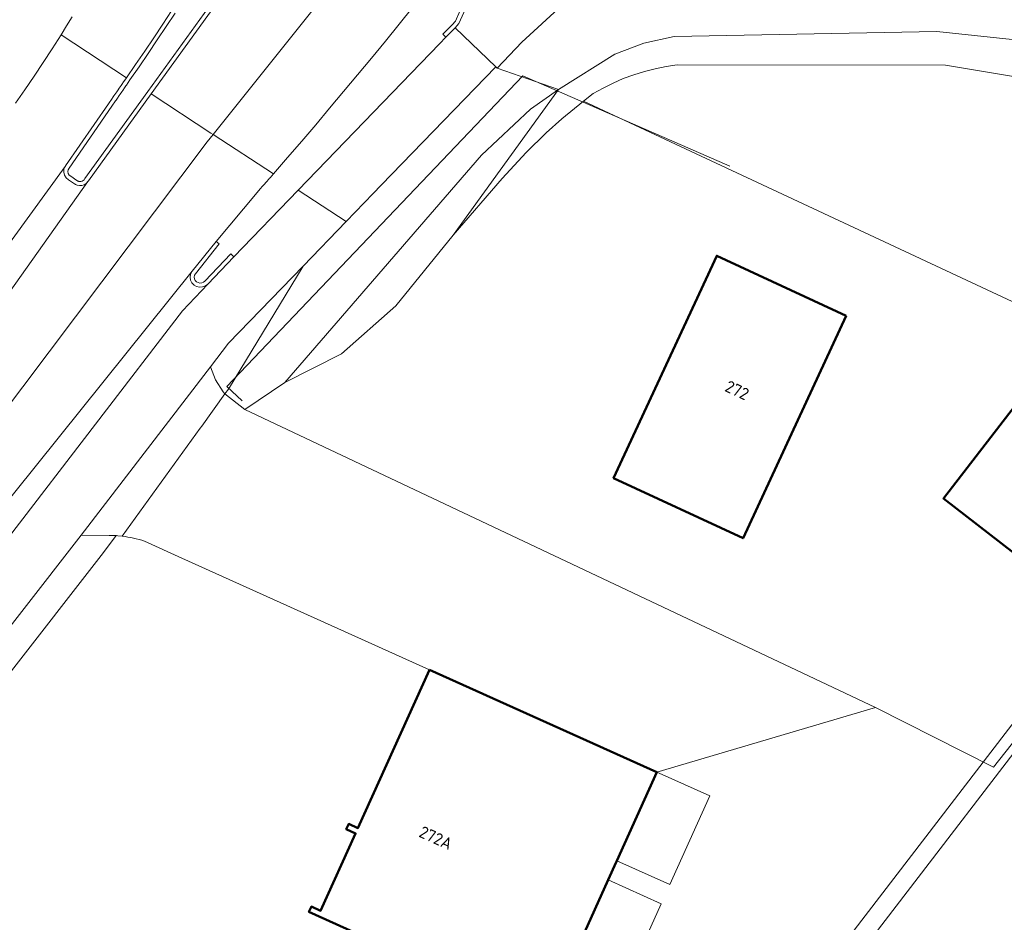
# Model space of a CAD drawing. Header units: metres. Extents: x 113441 to 115918, y 474822 to 477887.
# Tile 15 of 145: x 114826 to 114878, y 475222 to 475270. Entities that reach past the tile are written whole.
import ezdxf
from ezdxf.enums import TextEntityAlignment as Align

# ---------------------------------------------------------------- set-up
doc = ezdxf.new("R2010")
doc.units = ezdxf.units.M
for name, color, linetype, lineweight in [('B-WE-GR-GRAS-GV', 252, 'Continuous', 13), ('B-WE-GR-GROENVOORZIENING-GV', 252, 'Continuous', 18), ('B-WE-IE-TERREINAFSCHEIDING_KUNSTMATIG_HEKWERK-G', 252, 'IE-TERREINAFSCHEIDING-KUNSTMATIG', 18), ('B-WE-IE-TERREINAFSCHEIDING_KUNSTMATIG_MUUR-GV', 252, 'Continuous', 18), ('B-WE-KW-KUNSTWERK_DUIKER-GV', 252, 'Continuous', 18), ('B-WE-OG-BEBOUWING-GV', 7, 'Continuous', 50), ('B-WE-OG-BEBOUWING-T18', 7, 'Continuous', 50), ('B-WE-OG-TERREIN_ERF-GV', 252, 'Continuous', 18), ('B-WE-OG-WEG-GV', 252, 'Continuous', 18), ('B-WE-VH-VERHARDING_ASFALT-GV', 252, 'Continuous', 18), ('B-WE-VH-VERHARDING_BETON-GV', 252, 'Continuous', 18), ('B-WE-VH-VERHARDING_BETONSTRAATSTEEN-GV', 252, 'Continuous', 18), ('B-WE-VH-VERHARDING_GESLOTEN-GV', 252, 'Continuous', 18), ('B-WE-VH-VERHARDING_TEGEL-GV', 252, 'Continuous', 18)]:
    doc.layers.add(name, color=color, linetype=linetype, lineweight=lineweight)
doc.styles.add('NLCS-ISO-ANNOTATIEF-T18', font='NLCS-ISO.ttf', dxfattribs={"height": 1.8})
doc.linetypes.add('IE-TERREINAFSCHEIDING-KUNSTMATIG', pattern='A,4,[82,NLCS.SHX,S=0.75,R=90,X=0,Y=0],4,-2', length=10)

msp = doc.modelspace()

# ---------------------------------------------------------------- linework, layer by layer
at = {"layer": 'B-WE-GR-GRAS-GV'}
msp.add_lwpolyline([(114884.04, 475266.206), (114875.321, 475267.663), (114861.027, 475267.677), (114860.439, 475267.593), (114859.856, 475267.478), (114859.28, 475267.332), (114858.713, 475267.156), (114858.156, 475266.95), (114857.611, 475266.714), (114857.079, 475266.449), (114856.562, 475266.157), (114856.042, 475265.756), (114890.309, 475249.745)], dxfattribs=at)
at = {"layer": 'B-WE-GR-GROENVOORZIENING-GV'}
for points in [[(114878.608, 475273.769), (114876.316, 475273.62), (114870.437, 475273.237), (114863.278, 475272.77), (114859.849, 475272.547), (114857.609, 475272.287), (114857.266, 475272.162), (114856.421, 475271.79), (114855.613, 475271.344), (114854.906, 475270.868), (114852.758, 475268.888), (114851.442, 475267.506), (114854.712, 475266.378), (114857.711, 475268.249), (114859.259, 475268.83), (114860.872, 475269.192), (114874.859, 475269.455), (114879.708, 475268.939)], [(114879.708, 475268.939), (114874.859, 475269.455), (114860.872, 475269.192), (114859.259, 475268.83), (114857.711, 475268.249), (114854.712, 475266.378), (114849.092, 475258.619), (114851.712, 475261.637), (114852.98, 475263.011), (114854.052, 475264.055), (114854.888, 475264.804), (114856.042, 475265.756), (114856.562, 475266.157), (114857.079, 475266.449), (114857.611, 475266.714), (114858.156, 475266.95), (114858.713, 475267.156), (114859.28, 475267.332), (114859.856, 475267.478), (114860.439, 475267.593), (114861.027, 475267.677), (114875.321, 475267.663), (114884.04, 475266.206)]]:
    msp.add_lwpolyline(points, dxfattribs=at)
for points in [[(114836.932, 475250.166), (114836.937, 475250.16), (114837.988, 475249.336), (114840.121, 475250.76), (114850.604, 475262.869), (114853.222, 475265.323), (114854.712, 475266.378), (114851.442, 475267.506), (114851.367, 475267.583), (114845.263, 475261.271), (114844.829, 475260.823), (114843.39, 475259.335), (114841.097, 475256.964), (114837.117, 475250.408), (114836.934, 475250.169)], [(114843.144, 475252.301), (114846.034, 475254.846), (114849.092, 475258.619), (114854.712, 475266.378), (114853.222, 475265.323), (114850.604, 475262.869), (114840.121, 475250.76)]]:
    msp.add_lwpolyline(points, close=True, dxfattribs=at)
at = {"layer": 'B-WE-IE-TERREINAFSCHEIDING_KUNSTMATIG_HEKWERK-G'}
msp.add_lwpolyline([(114837.851, 475249.786), (114837.03, 475250.55), (114852.802, 475267.093), (114863.833, 475262.291)], dxfattribs=at)
at = {"layer": 'B-WE-IE-TERREINAFSCHEIDING_KUNSTMATIG_MUUR-GV'}
for points in [[(114862.766, 475228.751), (114860.067, 475229.959), (114859.939, 475230.016), (114857.815, 475225.3), (114860.639, 475224.028)], [(114860.179, 475223.007), (114857.355, 475224.278), (114855.935, 475221.124), (114858.759, 475219.852)]]:
    msp.add_lwpolyline(points, close=True, dxfattribs=at)
at = {"layer": 'B-WE-KW-KUNSTWERK_DUIKER-GV'}
msp.add_lwpolyline([(114892.682, 475248.895), (114891.888, 475249.505), (114859.366, 475207.158), (114860.16, 475206.548)], close=True, dxfattribs=at)
at = {"layer": 'B-WE-OG-BEBOUWING-GV'}
for points in [[(114870.04, 475254.315), (114863.137, 475257.518), (114857.64, 475245.673), (114864.543, 475242.47)], [(114889.958, 475247.231), (114882.001, 475253.376), (114875.21, 475244.582), (114883.167, 475238.437)], [(114847.831, 475235.468), (114844.02, 475227.04), (114843.528, 475227.262), (114843.403, 475226.975), (114843.895, 475226.753), (114842.034, 475222.637), (114841.542, 475222.859), (114841.414, 475222.569), (114843.965, 475221.422), (114842.096, 475217.42), (114844.049, 475216.533), (114852.202, 475212.828), (114854.032, 475216.897), (114854.715, 475218.415), (114855.935, 475221.124), (114857.355, 475224.278), (114857.779, 475225.22), (114857.815, 475225.3), (114859.939, 475230.016)]]:
    msp.add_lwpolyline(points, close=True, dxfattribs=at)
at = {"layer": 'B-WE-OG-TERREIN_ERF-GV'}
for points in [[(114856.042, 475265.756), (114854.888, 475264.804), (114854.052, 475264.055), (114852.98, 475263.011), (114851.712, 475261.637), (114849.092, 475258.619), (114846.034, 475254.846), (114843.144, 475252.301), (114840.121, 475250.76), (114837.988, 475249.336), (114871.602, 475233.468), (114877.887, 475230.273), (114892.5, 475248.739), (114890.309, 475249.745)], [(114863.137, 475257.518), (114870.04, 475254.315), (114864.543, 475242.47), (114857.64, 475245.673)], [(114875.21, 475244.582), (114882.001, 475253.376), (114889.958, 475247.231), (114883.167, 475238.437)]]:
    msp.add_lwpolyline(points, close=True, dxfattribs=at)
for points in [[(114892.5, 475248.739), (114877.887, 475230.273), (114871.602, 475233.468), (114859.939, 475230.016), (114860.067, 475229.959), (114862.766, 475228.751), (114860.639, 475224.028), (114857.815, 475225.3), (114857.779, 475225.22), (114857.355, 475224.278), (114860.179, 475223.007), (114858.759, 475219.852)], [(114831.469, 475242.589), (114831.227, 475242.608), (114831.152, 475242.614), (114831.149, 475242.61), (114830.464, 475241.716), (114815.123, 475222.004), (114809.437, 475215.109), (114808.897, 475214.469), (114808.894, 475214.466)], [(114843.965, 475221.422), (114841.414, 475222.569), (114841.542, 475222.859), (114842.034, 475222.637), (114843.895, 475226.753), (114843.403, 475226.975), (114843.528, 475227.262), (114844.02, 475227.04), (114847.831, 475235.468), (114834.636, 475241.417), (114832.651, 475242.319)]]:
    msp.add_lwpolyline(points, dxfattribs=at)
msp.add_lwpolyline([(114832.651, 475242.319, 0.037059), (114831.469, 475242.589)], format="xyb", dxfattribs=at)
at = {"layer": 'B-WE-OG-WEG-GV'}
for points in [[(114846.941, 475270.758), (114846.218, 475269.847), (114845.487, 475268.943), (114844.749, 475268.044), (114844.003, 475267.152), (114843.25, 475266.266), (114842.513, 475265.379), (114841.772, 475264.496), (114841.025, 475263.617), (114840.273, 475262.743), (114839.517, 475261.872), (114839.343, 475261.674), (114839.318, 475261.645), (114839.256, 475261.575), (114839.169, 475261.475), (114839.117, 475261.416), (114839.047, 475261.337), (114838.995, 475261.277), (114838.908, 475261.178), (114838.846, 475261.108), (114838.821, 475261.08), (114838.646, 475260.882), (114836.46, 475258.28), (114836.632, 475258.143), (114835.366, 475256.56), (114835.317, 475256.476), (114835.297, 475256.381), (114835.309, 475256.285), (114835.35, 475256.198), (114835.418, 475256.128), (114835.504, 475256.083), (114835.599, 475256.063), (114835.696, 475256.07), (114835.787, 475256.104), (114835.865, 475256.162), (114837.249, 475257.614), (114837.408, 475257.462), (114840.837, 475261.008), (114848.373, 475268.8), (114848.705, 475269.164), (114848.55, 475269.32), (114849.036, 475269.805), (114849.224, 475270.013), (114849.457, 475270.536)], [(114825.774, 475265.641), (114826.277, 475266.357), (114826.773, 475267.079), (114827.259, 475267.807), (114827.737, 475268.541), (114828.207, 475269.28), (114828.503, 475269.756), (114828.796, 475270.234)]]:
    msp.add_lwpolyline(points, dxfattribs=at)
for points in [[(114836.163, 475251.603), (114836.433, 475250.907), (114836.842, 475250.271), (114836.934, 475250.169), (114837.117, 475250.408), (114841.097, 475256.964), (114837.127, 475252.859)], [(114831.149, 475242.61), (114830.761, 475242.621), (114829.277, 475242.633), (114813.952, 475222.942), (114808.285, 475216.07), (114808.832, 475214.603), (114808.897, 475214.469), (114809.437, 475215.109), (114815.123, 475222.004), (114830.464, 475241.716)]]:
    msp.add_lwpolyline(points, close=True, dxfattribs=at)
at = {"layer": 'B-WE-VH-VERHARDING_ASFALT-GV'}
for points in [[(114841.454, 475277.836), (114833.006, 475266.137), (114836.193, 475264.05), (114836.301, 475263.978), (114842.989, 475272.337)], [(114842.989, 475272.337), (114836.301, 475263.978), (114839.517, 475261.872), (114840.273, 475262.743), (114841.025, 475263.617), (114841.772, 475264.496), (114842.513, 475265.379), (114843.25, 475266.266), (114844.003, 475267.152), (114844.749, 475268.044), (114845.487, 475268.943), (114846.218, 475269.847), (114846.941, 475270.758)], [(114828.796, 475270.234), (114828.503, 475269.756), (114828.207, 475269.28), (114831.692, 475266.997), (114832.178, 475267.706), (114832.661, 475268.417), (114833.143, 475269.129), (114833.621, 475269.843), (114834.097, 475270.559)], [(114808.644, 475235.06), (114828.425, 475262.276), (114828.437, 475262.295), (114828.45, 475262.313), (114830.732, 475265.614), (114830.925, 475265.89), (114830.952, 475265.93), (114831.021, 475266.028), (114831.117, 475266.167), (114831.175, 475266.25), (114831.251, 475266.36), (114831.309, 475266.443), (114831.405, 475266.582), (114831.473, 475266.681), (114831.501, 475266.72), (114831.692, 475266.997), (114828.207, 475269.28), (114827.737, 475268.541), (114827.259, 475267.807), (114826.773, 475267.079), (114826.277, 475266.357), (114825.774, 475265.641)], [(114823.341, 475241.958), (114835.192, 475256.694), (114836.46, 475258.28), (114838.646, 475260.882), (114838.821, 475261.08), (114838.846, 475261.108), (114838.908, 475261.178), (114838.995, 475261.277), (114839.047, 475261.337), (114839.117, 475261.416), (114839.169, 475261.475), (114839.256, 475261.575), (114839.318, 475261.645), (114839.343, 475261.674), (114839.517, 475261.872), (114836.301, 475263.978), (114835.987, 475263.586), (114812.064, 475231.82)], [(114810.165, 475234.024), (114829.637, 475261.465), (114829.542, 475261.363), (114829.434, 475261.295), (114829.312, 475261.257), (114829.184, 475261.25), (114829.059, 475261.276), (114829.03, 475261.287), (114829.002, 475261.299), (114828.975, 475261.314), (114828.949, 475261.33), (114828.924, 475261.347), (114828.605, 475261.565), (114828.477, 475261.667), (114828.389, 475261.804), (114828.348, 475261.963), (114828.361, 475262.126), (114828.425, 475262.276), (114808.644, 475235.06)], [(114825.4, 475242.504), (114834.679, 475254.587), (114836.022, 475256.008), (114835.894, 475255.912), (114835.745, 475255.856), (114835.585, 475255.843), (114835.429, 475255.876), (114835.288, 475255.951), (114835.172, 475256.069), (114835.1, 475256.217), (114835.077, 475256.381), (114835.107, 475256.543), (114835.192, 475256.694), (114823.341, 475241.958)]]:
    msp.add_lwpolyline(points, dxfattribs=at)
for points in [[(114836.301, 475263.978), (114836.193, 475264.05), (114833.006, 475266.137), (114829.662, 475261.506), (114829.65, 475261.485), (114829.637, 475261.465), (114810.165, 475234.024), (114808.795, 475231.694), (114804.595, 475223.958), (114812.064, 475231.82), (114835.987, 475263.586)], [(114829.277, 475242.633), (114830.761, 475242.621), (114831.149, 475242.61), (114831.152, 475242.614), (114831.227, 475242.608), (114831.469, 475242.589), (114835.619, 475248.334), (114835.7, 475248.447), (114836.937, 475250.16), (114836.932, 475250.166), (114836.934, 475250.169), (114836.842, 475250.271), (114836.433, 475250.907), (114836.163, 475251.603)]]:
    msp.add_lwpolyline(points, close=True, dxfattribs=at)
at = {"layer": 'B-WE-VH-VERHARDING_BETON-GV'}
for points in [[(114834.097, 475270.559), (114833.621, 475269.843), (114833.143, 475269.129), (114832.661, 475268.417), (114832.178, 475267.706), (114831.692, 475266.997), (114831.501, 475266.72), (114831.473, 475266.681), (114831.405, 475266.582), (114831.309, 475266.443), (114831.251, 475266.36), (114831.175, 475266.25), (114831.117, 475266.167), (114831.021, 475266.028), (114830.952, 475265.93), (114830.925, 475265.89), (114830.732, 475265.614), (114828.45, 475262.313), (114828.437, 475262.295), (114828.425, 475262.276), (114828.361, 475262.126), (114828.348, 475261.963), (114828.389, 475261.804), (114828.477, 475261.667), (114828.605, 475261.565), (114828.924, 475261.347), (114828.949, 475261.33), (114828.975, 475261.314), (114829.002, 475261.299), (114829.03, 475261.287), (114829.059, 475261.276), (114829.184, 475261.25), (114829.312, 475261.257), (114829.434, 475261.295), (114829.542, 475261.363), (114829.637, 475261.465), (114829.65, 475261.485), (114829.662, 475261.506), (114833.006, 475266.137), (114841.454, 475277.836)], [(114841.146, 475277.785), (114832.822, 475266.257), (114829.475, 475261.623), (114829.436, 475261.566), (114829.385, 475261.52), (114829.323, 475261.487), (114829.256, 475261.471), (114829.187, 475261.471), (114829.158, 475261.476), (114829.13, 475261.485), (114829.102, 475261.496), (114829.076, 475261.51), (114829.052, 475261.526), (114828.72, 475261.753), (114828.64, 475261.814), (114828.587, 475261.898), (114828.566, 475261.996), (114828.58, 475262.095), (114828.628, 475262.183), (114830.913, 475265.488), (114831.106, 475265.765), (114831.134, 475265.805), (114831.203, 475265.904), (114831.3, 475266.043), (114831.357, 475266.126), (114831.434, 475266.237), (114831.492, 475266.32), (114831.588, 475266.459), (114831.657, 475266.559), (114831.684, 475266.598), (114831.876, 475266.876), (114832.362, 475267.584), (114832.845, 475268.294), (114833.325, 475269.006), (114833.803, 475269.719), (114834.278, 475270.434)], [(114808.285, 475216.07), (114813.952, 475222.942), (114829.277, 475242.633), (114836.163, 475251.603), (114837.127, 475252.859), (114841.097, 475256.964), (114843.39, 475259.335), (114840.837, 475261.008), (114837.408, 475257.462), (114836.022, 475256.008), (114834.679, 475254.587), (114825.4, 475242.504), (114825.383, 475242.482), (114825.366, 475242.46), (114824.135, 475240.872), (114811.725, 475224.861), (114808.502, 475221.01)]]:
    msp.add_lwpolyline(points, dxfattribs=at)
for points in [[(114848.541, 475272.97), (114847.148, 475271.029), (114847.327, 475270.901), (114848.589, 475272.659), (114848.718, 475272.563), (114849.133, 475272.168), (114849.409, 475271.667), (114849.52, 475271.105), (114849.457, 475270.536), (114849.224, 475270.013), (114849.036, 475269.805), (114848.55, 475269.32), (114848.705, 475269.164), (114849.195, 475269.653), (114849.399, 475269.878), (114849.664, 475270.463), (114849.739, 475271.101), (114849.618, 475271.732), (114849.311, 475272.296), (114848.847, 475272.741)], [(114840.837, 475261.008), (114843.39, 475259.335), (114844.829, 475260.823), (114845.263, 475261.271), (114851.367, 475267.583), (114849.195, 475269.653), (114848.705, 475269.164), (114848.373, 475268.8)], [(114836.46, 475258.28), (114835.192, 475256.694), (114835.107, 475256.543), (114835.077, 475256.381), (114835.1, 475256.217), (114835.172, 475256.069), (114835.288, 475255.951), (114835.429, 475255.876), (114835.585, 475255.843), (114835.745, 475255.856), (114835.894, 475255.912), (114836.022, 475256.008), (114837.408, 475257.462), (114837.249, 475257.614), (114835.865, 475256.162), (114835.787, 475256.104), (114835.696, 475256.07), (114835.599, 475256.063), (114835.504, 475256.083), (114835.418, 475256.128), (114835.35, 475256.198), (114835.309, 475256.285), (114835.297, 475256.381), (114835.317, 475256.476), (114835.366, 475256.56), (114836.632, 475258.143)]]:
    msp.add_lwpolyline(points, close=True, dxfattribs=at)
at = {"layer": 'B-WE-VH-VERHARDING_BETONSTRAATSTEEN-GV'}
msp.add_lwpolyline([(114834.278, 475270.434), (114833.803, 475269.719), (114833.325, 475269.006), (114832.845, 475268.294), (114832.362, 475267.584), (114831.876, 475266.876), (114831.684, 475266.598), (114831.657, 475266.559), (114831.588, 475266.459), (114831.492, 475266.32), (114831.434, 475266.237), (114831.357, 475266.126), (114831.3, 475266.043), (114831.203, 475265.904), (114831.134, 475265.805), (114831.106, 475265.765), (114830.913, 475265.488), (114828.628, 475262.183), (114828.58, 475262.095), (114828.566, 475261.996), (114828.587, 475261.898), (114828.64, 475261.814), (114828.72, 475261.753), (114829.052, 475261.526), (114829.076, 475261.51), (114829.102, 475261.496), (114829.13, 475261.485), (114829.158, 475261.476), (114829.187, 475261.471), (114829.256, 475261.471), (114829.323, 475261.487), (114829.385, 475261.52), (114829.436, 475261.566), (114829.475, 475261.623), (114832.822, 475266.257), (114841.146, 475277.785)], dxfattribs=at)
at = {"layer": 'B-WE-VH-VERHARDING_GESLOTEN-GV'}
for points in [[(114871.602, 475233.468), (114837.988, 475249.336), (114836.937, 475250.16), (114835.7, 475248.447), (114835.619, 475248.334), (114831.469, 475242.589)], [(114832.651, 475242.319), (114834.636, 475241.417), (114847.831, 475235.468), (114859.939, 475230.016), (114871.602, 475233.468)]]:
    msp.add_lwpolyline(points, dxfattribs=at)
msp.add_lwpolyline([(114831.469, 475242.589, -0.037059), (114832.651, 475242.319)], format="xyb", dxfattribs=at)
at = {"layer": 'B-WE-VH-VERHARDING_TEGEL-GV'}
msp.add_lwpolyline([(114849.664, 475270.463), (114849.399, 475269.878), (114849.195, 475269.653), (114851.367, 475267.583), (114851.442, 475267.506), (114852.758, 475268.888), (114854.906, 475270.868)], dxfattribs=at)

# ---------------------------------------------------------------- texts
at = {"layer": 'B-WE-OG-BEBOUWING-T18', "style": 'NLCS-ISO-ANNOTATIEF-T18'}
for s, rotation, p in [('272', 335.1, (114864.222, 475250.354)), ('272A', 335.7, (114848.173, 475226.516))]:
    msp.add_text(s, height=0.64, rotation=rotation, dxfattribs=at).set_placement(p, align=Align.MIDDLE)

doc.saveas('drawing.dxf')
